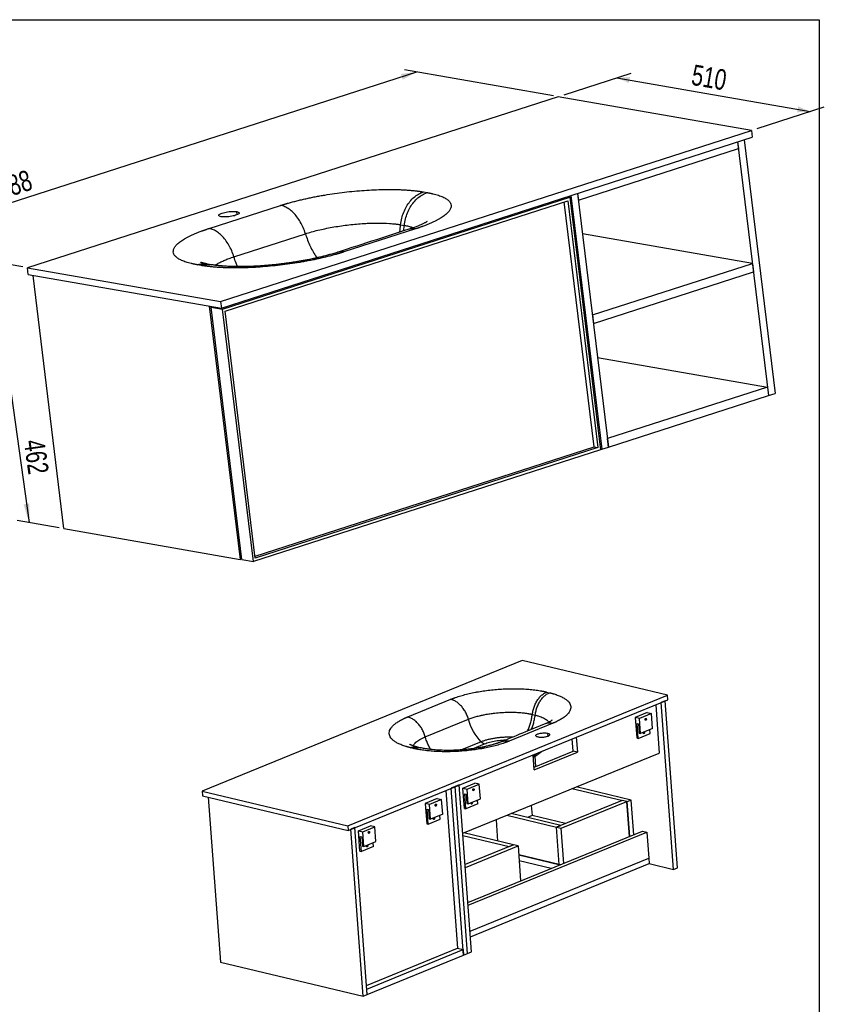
# Model space of a CAD drawing. Header units: millimetres. Extents: x 3 to 416, y 5 to 292.
# Tile 4 of 4: x 280 to 416, y 125 to 292. Entities that reach past the tile are written whole.
import ezdxf

# ---------------------------------------------------------------- set-up
doc = ezdxf.new("R2010")
doc.units = ezdxf.units.MM
doc.layers.add('FORMAT', color=179, linetype='Continuous')
doc.styles.add('SLDTEXTSTYLE0', font='TXT', dxfattribs={"width": 0.75})
doc.dimstyles.new('SLDDIMSTYLE0', dxfattribs={"dimtxt": 3.5, "dimasz": 3.302, "dimexe": 0, "dimexo": 0.0625, "dimgap": 0.875, "dimtad": 1, "dimlfac": 10, "dimrnd": 1e-09, "dimzin": 12, "dimdsep": 46, "dimtxsty": 'SLDTEXTSTYLE0', "dimsah": 1, "dimcen": 0.09, "dimadec": 0, "dimazin": 3, "dimtfac": 1, "dimtdec": 0, "dimtofl": 0, "dimtmove": 0, "dimatfit": 3, "dimfxl": 0, "dimfrac": 2, "dimtolj": 1, "dimtzin": 12, "dimarcsym": 0})

# ---------------------------------------------------------------- blocks, each defined once
blk = doc.blocks.new('_D_8')
at = {"layer": 'FORMAT'}
for p, q in [((347.02, 283.36), (257.02, 254.34)), ((370.25, 279.31), (344.98, 283.72)), ((280.25, 250.29), (254.98, 254.69))]:
    blk.add_line(p, q, dxfattribs=at)
for points in [[(347.02, 283.36), (344.36, 283.04), (344.68, 282.07)], [(257.02, 254.34), (259.68, 254.66), (259.37, 255.63)]]:
    blk.add_solid(points, dxfattribs=at)
at = {"layer": 'FORMAT', "insert": (273.66, 264.45), "char_height": 3.5, "attachment_point": 1, "rotation": 17.8743, "style": 'SLDTEXTSTYLE0'}
blk.add_mtext('1188', dxfattribs=at)
blk = doc.blocks.new('_D_9')
at = {"layer": 'FORMAT'}
for p, q in [((372.03, 279.48), (383.41, 283.15)), ((381.01, 282.38), (413.75, 276.67)), ((404.77, 273.77), (416.16, 277.44))]:
    blk.add_line(p, q, dxfattribs=at)
for points in [[(381.01, 282.38), (383.04, 281.51), (383.21, 282.51)], [(413.75, 276.67), (411.72, 277.54), (411.54, 276.54)]]:
    blk.add_solid(points, dxfattribs=at)
at = {"layer": 'FORMAT', "insert": (394.05, 284.68), "char_height": 3.5, "attachment_point": 1, "rotation": 350.1109, "style": 'SLDTEXTSTYLE0'}
blk.add_mtext('510', dxfattribs=at)
blk = doc.blocks.new('_D_10')
at = {"layer": 'FORMAT'}
for p, q in [((280.25, 250.29), (273.12, 251.53)), ((275.15, 251.18), (281.34, 206.92)), ((286.44, 206.03), (279.3, 207.28))]:
    blk.add_line(p, q, dxfattribs=at)
for points in [[(275.15, 251.18), (275.09, 247.95), (276.1, 248.09)], [(281.34, 206.92), (281.4, 210.15), (280.4, 210.01)]]:
    blk.add_solid(points, dxfattribs=at)
at = {"layer": 'FORMAT', "insert": (283.9, 221.22), "char_height": 3.5, "attachment_point": 1, "rotation": 277.9596, "style": 'SLDTEXTSTYLE0'}
blk.add_mtext('462', dxfattribs=at)

msp = doc.modelspace()

# ---------------------------------------------------------------- linework, layer by layer
at = {"color": 7, "linetype": 'Continuous', "lineweight": 25}
for p, q in [((371.0654, 279.1718), (281.0654, 250.1472)), ((403.8114, 273.4632), (371.0654, 279.1718)), ((313.8114, 244.4385), (403.8114, 273.4632)), ((313.9524, 243.2826), (403.9524, 272.3073)), ((403.8114, 273.4632), (403.9524, 272.3073)), ((401.4539, 271.5015), (401.5927, 270.3636)), ((401.4539, 271.5015), (406.7057, 228.4638)), ((402.5902, 271.868), (407.8421, 228.8303)), ((374.4715, 261.6171), (401.5927, 270.3636)), ((348.1894, 263.0218), (348.8315, 262.9099)), ((373.1963, 262.3886), (378.4482, 219.3509)), ((374.3327, 262.755), (374.4715, 261.6171)), ((374.3327, 262.755), (379.5845, 219.7174)), ((311.8595, 256.8231), (323.9807, 260.7322)), ((314.1267, 243.1573), (372.9903, 262.1406)), ((314.5643, 242.7978), (372.6703, 261.5368)), ((377.1477, 219.7478), (372.0718, 261.3438)), ((372.6249, 262.2043), (372.9903, 262.1406)), ((372.6703, 261.5368), (377.7833, 219.637)), ((372.9903, 262.1406), (378.2209, 219.2776)), ((344.3339, 257.4576), (344.976, 257.3457)), ((316.0644, 252.0213), (328.1856, 255.9303)), ((346.8338, 256.7481), (334.7126, 252.8391)), ((403.967, 250.9067), (375.1658, 255.9277)), ((310.5039, 250.5494), (309.8618, 250.6613)), ((312.2395, 250.681), (311.5974, 250.7929)), ((376.8458, 242.1602), (403.967, 250.9067)), ((403.967, 250.9067), (404.1434, 249.4619)), ((281.0654, 250.1472), (313.8114, 244.4385)), ((281.2065, 248.9913), (281.0654, 250.1472)), ((281.2065, 248.9913), (313.9524, 243.2826)), ((377.0221, 240.7154), (404.1434, 249.4619)), ((287.2534, 205.891), (282.011, 248.8511)), ((313.8114, 244.4385), (313.9524, 243.2826)), ((311.8676, 243.6461), (317.11, 200.6861)), ((312.2005, 243.4931), (312.3916, 243.5547)), ((312.2005, 243.4931), (314.1267, 243.1573)), ((317.431, 200.6301), (312.2005, 243.4931)), ((319.3573, 200.2943), (314.1267, 243.1573)), ((319.6773, 200.898), (314.5643, 242.7978)), ((376.8458, 242.1602), (377.0221, 240.7154)), ((377.7282, 234.9297), (406.5294, 229.9087)), ((406.5294, 229.9087), (379.4082, 221.1622)), ((406.5294, 229.9087), (406.7057, 228.4638)), ((379.5845, 219.7174), (406.7057, 228.4638)), ((406.7057, 228.4638), (407.8421, 228.8303)), ((379.5845, 219.7174), (379.4082, 221.1622)), ((378.2209, 219.2776), (319.3573, 200.2943)), ((319.6402, 201.2019), (377.1477, 219.7478)), ((377.7833, 219.637), (319.6773, 200.898)), ((377.1477, 219.7478), (377.7833, 219.637)), ((378.2068, 219.393), (378.4482, 219.3509)), ((378.4482, 219.3509), (379.5845, 219.7174)), ((287.2534, 205.891), (317.11, 200.6861)), ((317.11, 200.6861), (317.4123, 200.7835)), ((317.431, 200.6301), (319.3573, 200.2943)), ((364.9149, 183.5137), (310.6908, 161.3365)), ((389.5821, 177.6267), (364.9149, 183.5137)), ((335.3581, 155.4495), (389.5821, 177.6267)), ((369.0862, 178.1717), (369.5699, 178.0562)), ((389.6381, 176.8713), (389.5821, 177.6267)), ((335.4141, 154.6941), (389.6381, 176.8713)), ((345.5231, 173.9526), (352.826, 176.9394)), ((387.5747, 176.0274), (388.1829, 167.8225)), ((389.1817, 176.6847), (388.497, 176.4046)), ((390.5968, 148.0771), (388.497, 176.4046)), ((391.2815, 148.3571), (389.1817, 176.6847)), ((366.6591, 174.3797), (367.1428, 174.2643)), ((386.1466, 174.6754), (384.0926, 173.8353)), ((384.0926, 173.8353), (384.3493, 170.3731)), ((384.8182, 173.6622), (384.0926, 173.8353)), ((386.8721, 174.5022), (384.8182, 173.6622)), ((386.1466, 174.6754), (386.8721, 174.5022)), ((387.0587, 171.9842), (386.8721, 174.5022)), ((348.5099, 170.5709), (355.8128, 173.5577)), ((370.041, 172.8309), (362.7381, 169.8441)), ((384.4045, 172.8334), (384.6463, 172.7756)), ((384.5911, 170.3154), (384.4045, 172.8334)), ((384.6463, 172.7756), (384.763, 171.2019)), ((385.0048, 171.1442), (384.8182, 173.6622)), ((374.11, 170.5205), (374.2983, 167.981)), ((384.5911, 170.3154), (386.6451, 171.1554)), ((384.763, 171.2019), (385.0048, 171.1442)), ((387.0587, 171.9842), (385.0048, 171.1442)), ((386.6451, 171.1554), (386.5976, 171.7956)), ((346.4779, 168.6118), (345.9942, 168.7272)), ((347.6865, 168.7255), (347.2028, 168.8409)), ((373.5728, 168.1542), (373.4183, 170.2376)), ((384.3493, 170.3731), (384.5911, 170.3154)), ((354.8729, 154.1989), (388.1829, 167.8225)), ((366.9954, 164.9942), (366.8071, 167.5336)), ((366.9616, 165.4502), (373.5728, 168.1542)), ((366.9954, 164.9942), (374.2983, 167.981)), ((367.081, 167.2742), (367.2087, 165.5513)), ((367.3486, 167.425), (367.3828, 167.4443)), ((374.2983, 167.981), (373.5728, 168.1542)), ((353.58, 162.1239), (352.8954, 161.8438)), ((354.2647, 162.4039), (353.58, 162.1239)), ((355.6798, 133.7963), (353.58, 162.1239)), ((356.3645, 134.0763), (354.2647, 162.4039)), ((354.8811, 161.888), (356.935, 162.7281)), ((355.6066, 161.7149), (357.6605, 162.5549)), ((357.6605, 162.5549), (356.935, 162.7281)), ((357.8471, 160.0369), (357.6605, 162.5549)), ((383.4077, 159.848), (374.1104, 162.0669)), ((310.6908, 161.3365), (335.3581, 155.4495)), ((310.6908, 161.3365), (310.7468, 160.5811)), ((310.7468, 160.5811), (335.4141, 154.6941)), ((351.9731, 161.4666), (353.9579, 134.6914)), ((354.9952, 133.5163), (352.8954, 161.8438)), ((355.1377, 158.4258), (354.8811, 161.888)), ((354.8811, 161.888), (355.6066, 161.7149)), ((355.1929, 160.886), (355.4347, 160.8283)), ((355.3795, 158.368), (355.1929, 160.886)), ((355.4347, 160.8283), (355.5514, 159.2546)), ((355.7932, 159.1969), (355.6066, 161.7149)), ((381.8034, 159.7579), (373.3801, 161.7682)), ((311.7092, 160.3514), (313.7868, 132.3248)), ((350.545, 160.1146), (348.491, 159.2745)), ((349.2165, 159.1014), (348.491, 159.2745)), ((348.491, 159.2745), (348.7477, 155.8123)), ((351.2705, 159.9414), (349.2165, 159.1014)), ((349.4032, 156.5834), (349.2165, 159.1014)), ((350.545, 160.1146), (351.2705, 159.9414)), ((351.4571, 157.4234), (351.2705, 159.9414)), ((357.4335, 159.2081), (355.3795, 158.368)), ((355.5514, 159.2546), (355.7932, 159.1969)), ((355.7932, 159.1969), (357.8471, 160.0369)), ((357.4335, 159.2081), (357.386, 159.8483)), ((366.4734, 158.9434), (366.6025, 157.2021)), ((381.8989, 159.797), (370.7619, 155.2421)), ((371.5358, 155.0574), (382.6727, 159.6123)), ((382.6727, 159.6123), (381.8989, 159.797)), ((382.6727, 159.6123), (383.1138, 153.6621)), ((383.4077, 159.848), (382.6774, 159.5494)), ((383.1138, 153.6621), (382.6774, 159.5494)), ((383.8441, 153.9607), (383.4077, 159.848)), ((348.8028, 158.2726), (349.0447, 158.2148)), ((348.9895, 155.7546), (348.8028, 158.2726)), ((349.0447, 158.2148), (349.1613, 156.6411)), ((351.4571, 157.4234), (349.4032, 156.5834)), ((351.0434, 156.5946), (350.996, 157.2348)), ((355.1377, 158.4258), (355.3795, 158.368)), ((362.3386, 157.2524), (370.7619, 155.2421)), ((371.4922, 155.5408), (363.0689, 157.551)), ((366.6025, 157.2021), (365.8392, 156.8899)), ((372.2556, 155.853), (366.6025, 157.2021)), ((335.3581, 155.4495), (335.4141, 154.6941)), ((337.1715, 154.6449), (339.2255, 155.485)), ((339.951, 155.3118), (339.2255, 155.485)), ((348.7477, 155.8123), (348.9895, 155.7546)), ((348.9895, 155.7546), (351.0434, 156.5946)), ((349.1613, 156.6411), (349.4032, 156.5834)), ((360.5012, 156.5009), (360.7683, 152.8974)), ((370.7619, 155.2421), (371.4922, 155.5408)), ((336.5551, 155.1608), (335.8705, 154.8808)), ((337.9703, 126.5532), (335.8705, 154.8808)), ((338.655, 126.8333), (336.5551, 155.1608)), ((337.1715, 154.6449), (337.897, 154.4718)), ((337.4282, 151.1827), (337.1715, 154.6449)), ((337.897, 154.4718), (339.951, 155.3118)), ((338.0837, 151.9538), (337.897, 154.4718)), ((340.1376, 152.7938), (339.951, 155.3118)), ((354.9006, 153.8248), (362.7287, 151.9566)), ((363.459, 152.2553), (355.0357, 154.2655)), ((355.7425, 142.4674), (385.3635, 154.5822)), ((355.7763, 142.0114), (386.089, 154.409)), ((370.7619, 155.2421), (371.5358, 155.0574)), ((371.2332, 148.8841), (370.7619, 155.2421)), ((371.9769, 149.1071), (371.5358, 155.0574)), ((385.3635, 154.5822), (386.089, 154.409)), ((386.089, 154.409), (386.4156, 150.0025)), ((337.4834, 153.643), (337.7252, 153.5853)), ((337.67, 151.125), (337.4834, 153.643)), ((337.7252, 153.5853), (337.8418, 152.0115)), ((338.0837, 151.9538), (340.1376, 152.7938)), ((339.7239, 151.965), (339.6765, 152.6052)), ((363.459, 152.2553), (355.2654, 148.9041)), ((355.3014, 148.4176), (364.2329, 152.0706)), ((362.7287, 151.9566), (363.459, 152.2553)), ((364.2329, 152.0706), (363.459, 152.2553)), ((364.2329, 152.0706), (364.674, 146.1203)), ((337.4282, 151.1827), (337.67, 151.125)), ((339.7239, 151.965), (337.67, 151.125)), ((337.8418, 152.0115), (338.0837, 151.9538)), ((364.3473, 150.5275), (371.3585, 148.8542)), ((371.2332, 148.8841), (364.3473, 150.5275)), ((356.1029, 137.6048), (386.4156, 150.0025)), ((356.1729, 136.6606), (386.4856, 149.0583)), ((369.8308, 148.2294), (364.422, 149.5203)), ((371.3585, 148.8542), (371.2332, 148.8841)), ((386.4156, 150.0025), (386.4856, 149.0583)), ((386.4856, 149.0583), (390.5968, 148.0771)), ((390.5968, 148.0771), (391.2815, 148.3571)), ((338.5399, 128.3856), (353.9579, 134.6914)), ((338.585, 127.7775), (354.9252, 134.4605)), ((353.9579, 134.6914), (354.9252, 134.4605)), ((354.9252, 134.4605), (354.9952, 133.5163)), ((354.9952, 133.5163), (355.6798, 133.7963)), ((355.6798, 133.7963), (356.3645, 134.0763)), ((313.7868, 132.3248), (337.9703, 126.5532)), ((338.655, 126.8333), (354.9952, 133.5163)), ((338.655, 126.8333), (338.585, 127.7775)), ((337.9703, 126.5532), (338.655, 126.8333))]:
    msp.add_line(p, q, dxfattribs=at)
at = {"color": 8, "linetype": 'Continuous', "lineweight": 25}
for p, q in [((316.6106, 259.152), (316.5467, 259.6757)), ((344.8401, 256.4027), (344.976, 257.3457)), ((385.9989, 173.5938), (385.8041, 173.6403)), ((369.2216, 171.1789), (369.261, 170.6469)), ((385.6925, 171.3171), (385.5253, 171.357)), ((358.001, 169.7235), (354.6605, 168.3572)), ((356.4889, 168.5486), (358.5471, 169.3904)), ((356.5925, 161.693), (356.7873, 161.6465)), ((350.3973, 159.033), (350.2024, 159.0795)), ((356.3137, 159.4097), (356.4809, 159.3698)), ((350.0909, 156.7563), (349.9236, 156.7962)), ((338.8829, 154.4499), (339.0778, 154.4034)), ((338.6041, 152.1667), (338.7714, 152.1267))]:
    msp.add_line(p, q, dxfattribs=at)
at = {"color": 7, "linetype": 'Continuous', "lineweight": 25, "flags": 128}
for points in [[(313.8952, 258.8206), (313.7488, 258.8529), (313.6323, 258.8931), (313.5482, 258.9406), (313.4982, 258.9944), (313.4832, 259.0533), (313.5036, 259.1162), (313.5589, 259.1818), (313.6481, 259.2488), (313.7693, 259.3157), (313.9201, 259.3812), (314.0973, 259.4441), (314.2974, 259.5029), (314.5163, 259.5566), (314.7496, 259.604), (314.9924, 259.6441), (315.2399, 259.6762), (315.4871, 259.6996), (315.7288, 259.7138), (315.9601, 259.7185), (316.1764, 259.7136), (316.3733, 259.6993), (316.5467, 259.6757)], [(316.5467, 259.6757), (316.6931, 259.6435), (316.8096, 259.6032), (316.8937, 259.5557), (316.9437, 259.502), (316.9587, 259.443), (316.9383, 259.3801), (316.883, 259.3146), (316.7938, 259.2476), (316.6726, 259.1807), (316.5218, 259.1151), (316.3446, 259.0523), (316.1445, 258.9935), (315.9256, 258.9398), (315.6923, 258.8924), (315.4494, 258.8522), (315.2019, 258.8202), (314.9548, 258.7968), (314.7131, 258.7826), (314.4818, 258.7779), (314.2655, 258.7828), (314.0686, 258.7971), (313.8952, 258.8206)], [(385.7707, 173.5005), (385.7749, 173.5642), (385.7959, 173.6254), (385.8303, 173.6747), (385.8731, 173.7045), (385.9177, 173.7104), (385.9572, 173.6914), (385.9857, 173.6505), (385.9989, 173.5938)], [(385.9989, 173.5938), (385.9947, 173.53), (385.9737, 173.4688), (385.9392, 173.4196), (385.8965, 173.3898), (385.8519, 173.3839), (385.8124, 173.4028), (385.7838, 173.4438), (385.7707, 173.5005)], [(367.6241, 170.5256), (367.5117, 170.5576), (367.418, 170.5957), (367.3446, 170.639), (367.2932, 170.6866), (367.2649, 170.7376), (367.2601, 170.791), (367.2789, 170.8456), (367.3211, 170.9003), (367.3856, 170.954), (367.4713, 171.0057), (367.5764, 171.0543), (367.6987, 171.0987), (367.8357, 171.1381), (367.9847, 171.1717), (368.1426, 171.1988), (368.3062, 171.2188), (368.4722, 171.2314), (368.6372, 171.2363), (368.7978, 171.2333), (368.9508, 171.2226), (369.093, 171.2044), (369.2216, 171.1789)], [(369.2216, 171.1789), (369.3339, 171.1469), (369.4277, 171.1088), (369.501, 171.0655), (369.5524, 171.0179), (369.5808, 170.9669), (369.5856, 170.9135), (369.5667, 170.8589), (369.5246, 170.8042), (369.46, 170.7505), (369.3743, 170.6988), (369.2692, 170.6502), (369.147, 170.6058), (369.0099, 170.5664), (368.8609, 170.5328), (368.703, 170.5057), (368.5394, 170.4856), (368.3734, 170.4731), (368.2085, 170.4682), (368.0479, 170.4712), (367.8949, 170.4819), (367.7527, 170.5001), (367.6241, 170.5256)], [(385.4643, 171.2238), (385.4685, 171.2876), (385.4857, 171.3409)], [(385.6925, 171.3171), (385.6883, 171.2533), (385.6674, 171.1922), (385.6329, 171.1429), (385.5901, 171.1131), (385.5455, 171.1072), (385.506, 171.1262), (385.4775, 171.1671), (385.4643, 171.2238)], [(385.6555, 171.4103), (385.6794, 171.3738), (385.6925, 171.3171)], [(356.5591, 161.5531), (356.5633, 161.6169), (356.5843, 161.6781), (356.6187, 161.7273), (356.6615, 161.7572), (356.7061, 161.7631), (356.7456, 161.7441), (356.7741, 161.7031), (356.7873, 161.6465)], [(356.7873, 161.6465), (356.7831, 161.5827), (356.7621, 161.5215), (356.7276, 161.4723), (356.6849, 161.4424), (356.6403, 161.4366), (356.6008, 161.4555), (356.5722, 161.4965), (356.5591, 161.5531)], [(350.169, 158.9397), (350.1733, 159.0034), (350.1942, 159.0646), (350.2287, 159.1139), (350.2715, 159.1437), (350.316, 159.1496), (350.3556, 159.1306), (350.3841, 159.0897), (350.3973, 159.033)], [(350.3973, 159.033), (350.393, 158.9692), (350.3721, 158.9081), (350.3376, 158.8588), (350.2948, 158.829), (350.2503, 158.8231), (350.2107, 158.8421), (350.1822, 158.883), (350.169, 158.9397)], [(356.2527, 159.2765), (356.257, 159.3402), (356.2741, 159.3936)], [(356.4809, 159.3698), (356.4767, 159.306), (356.4558, 159.2449), (356.4213, 159.1956), (356.3785, 159.1658), (356.3339, 159.1599), (356.2944, 159.1789), (356.2659, 159.2198), (356.2527, 159.2765)], [(356.4439, 159.463), (356.4678, 159.4265), (356.4809, 159.3698)], [(349.8627, 156.663), (349.8669, 156.7268), (349.8841, 156.7801)], [(350.0909, 156.7563), (350.0867, 156.6926), (350.0657, 156.6314), (350.0312, 156.5821), (349.9885, 156.5523), (349.9439, 156.5464), (349.9044, 156.5654), (349.8758, 156.6063), (349.8627, 156.663)], [(350.0539, 156.8495), (350.0778, 156.813), (350.0909, 156.7563)], [(338.8496, 154.3101), (338.8538, 154.3739), (338.8747, 154.435), (338.9092, 154.4843), (338.952, 154.5141), (338.9966, 154.52), (339.0361, 154.501), (339.0646, 154.4601), (339.0778, 154.4034)], [(339.0778, 154.4034), (339.0735, 154.3396), (339.0526, 154.2785), (339.0181, 154.2292), (338.9753, 154.1994), (338.9308, 154.1935), (338.8912, 154.2125), (338.8627, 154.2534), (338.8496, 154.3101)], [(338.5432, 152.0334), (338.5474, 152.0972), (338.5646, 152.1505)], [(338.7714, 152.1267), (338.7672, 152.063), (338.7462, 152.0018), (338.7118, 151.9525), (338.669, 151.9227), (338.6244, 151.9168), (338.5849, 151.9358), (338.5564, 151.9767), (338.5432, 152.0334)], [(338.7344, 152.2199), (338.7583, 152.1834), (338.7714, 152.1267)]]:
    msp.add_lwpolyline(points, dxfattribs=at)
at = {"color": 7, "linetype": 'Continuous', "lineweight": 25}
for points, knots in [([(323.9807, 260.7322), (324.0137, 260.7428), (324.0798, 260.764), (324.1797, 260.7958), (324.2802, 260.8274), (324.3813, 260.8589), (324.483, 260.8902), (324.5853, 260.9215), (324.6882, 260.9526), (324.7917, 260.9837), (324.8958, 261.0146), (325.0006, 261.0454), (325.106, 261.076), (325.2119, 261.1066), (325.5135, 261.1927), (326.0201, 261.3322), (326.7472, 261.5203), (327.4945, 261.7019), (328.2601, 261.8765), (329.0422, 262.0437), (329.8388, 262.203), (330.6479, 262.3542), (331.7408, 262.5442), (333.1293, 262.7596), (334.814, 262.9799), (336.5013, 263.1598), (338.175, 263.2978), (339.8189, 263.3924), (341.1512, 263.4344), (342.1861, 263.4456), (342.9453, 263.4428), (343.6856, 263.4288), (344.4053, 263.4036), (345.1026, 263.3674), (345.7756, 263.3201), (346.4227, 263.262), (346.8951, 263.2094), (347.2101, 263.1697), (347.3795, 263.1473), (347.5465, 263.1239), (347.711, 263.0997), (347.873, 263.0746), (348.0328, 263.0488), (348.1372, 263.0308), (348.1894, 263.0218)], [0, 0, 0, 0, 0.00480771, 0.00961456, 0.01442081, 0.01922674, 0.02403263, 0.02883875, 0.03364538, 0.03845279, 0.04326127, 0.04807107, 0.05288249, 0.0576958, 0.06251126, 0.09376545, 0.1250204, 0.15626059, 0.18752775, 0.21878206, 0.25003314, 0.28128995, 0.31253861, 0.37502916, 0.43751936, 0.50000589, 0.56249217, 0.62498155, 0.68747031, 0.71871686, 0.74997522, 0.78122454, 0.81248043, 0.84374433, 0.87498538, 0.90623352, 0.93749022, 0.94642044, 0.95534764, 0.96427358, 0.97320003, 0.98212875, 0.99106148, 1, 1, 1, 1]), ([(348.8315, 262.9099), (348.8594, 262.905), (348.9152, 262.8952), (348.9979, 262.8802), (349.08, 262.865), (349.1612, 262.8495), (349.2416, 262.8338), (349.3213, 262.8179), (349.4002, 262.8017), (349.4782, 262.7853), (349.5556, 262.7687), (349.6321, 262.7518), (349.7078, 262.7347), (349.7828, 262.7174), (349.9929, 262.6677), (350.3249, 262.5817), (350.7521, 262.4525), (351.1431, 262.3143), (351.497, 262.1673), (351.8129, 262.012), (352.0899, 261.8486), (352.3276, 261.6776), (352.5911, 261.44), (352.8195, 261.1259), (352.9289, 260.7257), (352.8724, 260.3057), (352.6513, 259.8702), (352.2668, 259.4232), (351.8139, 259.0447), (351.3748, 258.7407), (351.0076, 258.5125), (350.6037, 258.2847), (350.164, 258.0579), (349.6896, 257.8326), (349.1814, 257.6093), (348.641, 257.3886), (348.2054, 257.2228), (347.8959, 257.11), (347.7247, 257.0488), (347.5511, 256.988), (347.3753, 256.9275), (347.1972, 256.8673), (347.0169, 256.8075), (346.8948, 256.7679), (346.8338, 256.7481)], [0, 0, 0, 0, 0.00481319, 0.0096246, 0.0144345, 0.01924317, 0.02405088, 0.0288579, 0.03366452, 0.038471, 0.04327762, 0.04808465, 0.05289237, 0.05770106, 0.06251098, 0.09375994, 0.12501804, 0.15626579, 0.18752394, 0.21877425, 0.25002882, 0.28128199, 0.31253585, 0.37502694, 0.4375163, 0.50000209, 0.56249073, 0.62498093, 0.68747034, 0.71871826, 0.74997546, 0.78123357, 0.81248033, 0.84373148, 0.87498519, 0.90624385, 0.93748952, 0.94642754, 0.95535997, 0.96428857, 0.97321511, 0.98214135, 0.99106906, 1, 1, 1, 1]), ([(328.1856, 255.9303), (328.5119, 256.0355), (329.1964, 256.2406), (330.6737, 256.6241), (332.2845, 256.9601), (333.9682, 257.236), (335.679, 257.4686), (337.2547, 257.6178), (338.9241, 257.7131), (340.5422, 257.7571), (342.1531, 257.7105), (343.2201, 257.6131), (343.6431, 257.5613), (343.7938, 257.5413), (343.9423, 257.5205), (344.0875, 257.4986), (344.2116, 257.4785), (344.2729, 257.4681), (344.3034, 257.4629), (344.3208, 257.4599), (344.3295, 257.4584), (344.3339, 257.4576)], [0, 0, 0, 0, 19.40468241, 38.80936483, 77.61872966, 97.02341207, 116.42809449, 155.23745932, 168.17391426, 194.04682415, 232.85618898, 252.26087139, 257.11204199, 259.5376273, 261.9632126, 266.8143832, 269.2399685, 270.45276115, 271.05915748, 271.36235564, 271.66555381, 271.66555381, 271.66555381, 271.66555381]), ([(348.8496, 258.0235), (348.8499, 258.0238), (348.8541, 258.0274), (348.8365, 258.014), (348.8091, 257.9955), (348.7728, 257.9716), (348.7177, 257.9367), (348.6408, 257.8904), (348.5357, 257.8301), (348.3919, 257.7521), (348.206, 257.6572), (347.9869, 257.5519), (347.7402, 257.4402), (347.4858, 257.3311), (347.2255, 257.2247), (346.9414, 257.1136), (346.6063, 256.9887), (346.192, 256.8416), (345.8704, 256.736), (345.6974, 256.6792)], [0, 0, 0, 0, 0.00482378, 0.05655263, 0.10174582, 0.14538395, 0.1900753, 0.23849251, 0.29131579, 0.35244389, 0.42273451, 0.4967883, 0.56553554, 0.63052446, 0.69260238, 0.75240117, 0.82142539, 0.90390991, 1, 1, 1, 1]), ([(309.8618, 250.6613), (309.8339, 250.6662), (309.7781, 250.676), (309.6953, 250.691), (309.6133, 250.7063), (309.5321, 250.7217), (309.4517, 250.7374), (309.372, 250.7533), (309.2931, 250.7695), (309.215, 250.7859), (309.1377, 250.8025), (309.0612, 250.8194), (308.9854, 250.8365), (308.9105, 250.8538), (308.7004, 250.9036), (308.3684, 250.9896), (307.9412, 251.1187), (307.5502, 251.2569), (307.1965, 251.4039), (306.8805, 251.5593), (306.6034, 251.7226), (306.3656, 251.8936), (306.1021, 252.1312), (305.8738, 252.4452), (305.7643, 252.8455), (305.8209, 253.2655), (306.042, 253.701), (306.4263, 254.148), (306.8792, 254.5264), (307.3183, 254.8305), (307.6855, 255.0587), (308.0895, 255.2865), (308.5292, 255.5133), (309.0036, 255.7387), (309.5118, 255.962), (310.0522, 256.1826), (310.4879, 256.3484), (310.7974, 256.4612), (310.9687, 256.5224), (311.1422, 256.5833), (311.3181, 256.6438), (311.4962, 256.7039), (311.6764, 256.7638), (311.7985, 256.8033), (311.8595, 256.8231)], [0, 0, 0, 0, 0.00481361, 0.00962536, 0.01443553, 0.01924437, 0.02405218, 0.02885922, 0.03366577, 0.0384721, 0.0432785, 0.04808522, 0.05289255, 0.05770077, 0.06251014, 0.09376482, 0.12501498, 0.15625401, 0.18751993, 0.21877381, 0.25002514, 0.28128148, 0.31253006, 0.37501881, 0.43750819, 0.49999448, 0.562481, 0.6249712, 0.68746175, 0.7187084, 0.74996722, 0.78121628, 0.81247261, 0.84373775, 0.87497996, 0.90623289, 0.9374891, 0.94642983, 0.95536409, 0.96429363, 0.97322023, 0.98214565, 0.99107165, 1, 1, 1, 1]), ([(345.6974, 256.6792), (343.8702, 256.0899), (339.8319, 254.7876), (335.7895, 253.4839), (333.5762, 252.7702)], [0, 0, 0, 0, 0.452479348, 1, 1, 1, 1]), ([(334.7126, 252.8391), (334.6795, 252.8285), (334.6134, 252.8072), (334.5135, 252.7755), (334.413, 252.7438), (334.3119, 252.7123), (334.2102, 252.681), (334.1079, 252.6497), (334.005, 252.6186), (333.9015, 252.5875), (333.7974, 252.5566), (333.6926, 252.5259), (333.5873, 252.4952), (333.4813, 252.4647), (333.1798, 252.3786), (332.6733, 252.2391), (331.9461, 252.0509), (331.1987, 251.8693), (330.4331, 251.6948), (329.6511, 251.5276), (328.8546, 251.3682), (328.0454, 251.2171), (326.9525, 251.027), (325.564, 250.8116), (323.8793, 250.5914), (322.192, 250.4114), (320.5183, 250.2735), (318.8744, 250.1788), (317.5421, 250.1369), (316.5072, 250.1256), (315.7479, 250.1285), (315.0076, 250.1424), (314.288, 250.1676), (313.5908, 250.2038), (312.9178, 250.2511), (312.2705, 250.3093), (311.7982, 250.3618), (311.4832, 250.4015), (311.3138, 250.424), (311.1468, 250.4473), (310.9823, 250.4715), (310.8202, 250.4966), (310.6605, 250.5225), (310.5561, 250.5404), (310.5039, 250.5494)], [0, 0, 0, 0, 0.00480913, 0.00961716, 0.01442437, 0.01923103, 0.02403742, 0.0288438, 0.03365047, 0.03845769, 0.04326574, 0.04807489, 0.05288542, 0.05769761, 0.06251172, 0.09375918, 0.12502036, 0.15626839, 0.18752843, 0.21877971, 0.25003344, 0.28128593, 0.31253905, 0.37502935, 0.43751965, 0.50000621, 0.56249251, 0.6249817, 0.68747028, 0.71872089, 0.7499751, 0.78122795, 0.81247998, 0.84373598, 0.87498568, 0.90624029, 0.93749014, 0.94642119, 0.95534896, 0.96427519, 0.97320166, 0.98213011, 0.9910623, 1, 1, 1, 1]), ([(333.5762, 252.7702), (333.3288, 252.6923), (332.853, 252.5426), (332.1177, 252.3341), (331.4165, 252.1483), (330.7564, 251.9848), (330.1469, 251.8426), (329.5948, 251.7207), (329.1061, 251.6178), (328.684, 251.5327), (328.3124, 251.4604), (327.9688, 251.3957), (327.6302, 251.334), (327.2117, 251.2601), (326.7128, 251.1758), (326.1341, 251.0836), (325.546, 250.995), (324.9178, 250.906), (324.2168, 250.8143), (323.4234, 250.72), (322.5807, 250.6314), (321.6978, 250.5508), (320.7924, 250.4813), (319.8805, 250.4253), (319.0702, 250.3881), (318.3928, 250.3659), (317.8389, 250.3538), (317.3484, 250.3482), (316.9171, 250.3474), (316.5182, 250.3501), (316.1194, 250.3564), (315.6941, 250.3673), (315.2407, 250.3842), (314.7793, 250.4074), (314.394, 250.4323), (314.0999, 250.4547), (313.8966, 250.4718), (313.723, 250.4877), (313.5725, 250.5024), (313.422, 250.518), (313.2489, 250.537), (313.0382, 250.5622), (312.7939, 250.5942), (312.52, 250.6338), (312.337, 250.6646), (312.2395, 250.681)], [0, 0, 0, 0, 0.04125368, 0.07936323, 0.11428374, 0.14597733, 0.17441158, 0.19955952, 0.2213988, 0.23991202, 0.25525461, 0.26975452, 0.28415849, 0.29846492, 0.32275692, 0.3467501, 0.37043765, 0.39546622, 0.42422895, 0.45675606, 0.49306187, 0.52794549, 0.56575452, 0.60549208, 0.64221402, 0.66893592, 0.69328872, 0.7152687, 0.73487486, 0.75246871, 0.77134016, 0.79227104, 0.81524507, 0.84024253, 0.86477502, 0.87803429, 0.88969136, 0.89975322, 0.90862749, 0.91685564, 0.92791425, 0.94178447, 0.95844203, 0.97785729, 1, 1, 1, 1]), ([(311.5974, 250.7929), (311.5176, 250.8072), (311.373, 250.8332), (311.1933, 250.8698), (311.0618, 250.8984), (310.9678, 250.9202), (310.8954, 250.9377), (310.811, 250.9588), (310.708, 250.9861), (310.5977, 251.018), (310.5023, 251.0482), (310.4342, 251.072), (310.3954, 251.0868), (310.3825, 251.0922), (310.3854, 251.0907), (310.3861, 251.0904)], [0, 0, 0, 0, 0.11340022, 0.20574536, 0.27734494, 0.32842696, 0.36900858, 0.4161682, 0.50403003, 0.60826729, 0.71009687, 0.80794674, 0.88868123, 0.97681986, 1, 1, 1, 1]), ([(352.826, 176.9394), (352.8459, 176.9475), (352.8858, 176.9638), (352.9461, 176.988), (353.0069, 177.012), (353.0681, 177.036), (353.1298, 177.0599), (353.192, 177.0836), (353.2546, 177.1072), (353.3177, 177.1307), (353.3813, 177.154), (353.4453, 177.1773), (353.5097, 177.2004), (353.5747, 177.2234), (353.7597, 177.2881), (354.0721, 177.3925), (354.5244, 177.5319), (354.9927, 177.6651), (355.4759, 177.7917), (355.9728, 177.9114), (356.4824, 178.024), (357.0032, 178.1292), (357.711, 178.2592), (358.6181, 178.402), (359.7311, 178.54), (360.8582, 178.6434), (361.9886, 178.7111), (363.1112, 178.7426), (364.0316, 178.7383), (364.753, 178.7167), (365.2856, 178.6913), (365.8084, 178.6569), (366.32, 178.6136), (366.8193, 178.5614), (367.305, 178.5005), (367.776, 178.4311), (368.1228, 178.3717), (368.3554, 178.3282), (368.4809, 178.3037), (368.6049, 178.2787), (368.7275, 178.2529), (368.8486, 178.2265), (368.9684, 178.1995), (369.0469, 178.181), (369.0862, 178.1717)], [0, 0, 0, 0, 0.00480913, 0.00961716, 0.01442437, 0.01923103, 0.02403742, 0.0288438, 0.03365047, 0.03845769, 0.04326574, 0.04807489, 0.05288542, 0.05769761, 0.06251172, 0.09375918, 0.12502036, 0.15626839, 0.18752843, 0.21877971, 0.25003344, 0.28128593, 0.31253905, 0.37502935, 0.43751965, 0.50000621, 0.56249251, 0.6249817, 0.68747028, 0.71872089, 0.7499751, 0.78122795, 0.81247998, 0.84373598, 0.87498568, 0.90624029, 0.93749014, 0.94642119, 0.95534896, 0.96427519, 0.97320166, 0.98213011, 0.9910623, 1, 1, 1, 1]), ([(369.5699, 178.0562), (369.5909, 178.0512), (369.633, 178.0411), (369.6955, 178.0257), (369.7575, 178.0102), (369.8191, 177.9945), (369.8802, 177.9786), (369.9409, 177.9625), (370.001, 177.9463), (370.0607, 177.9298), (370.1199, 177.9132), (370.1786, 177.8965), (370.2368, 177.8795), (370.2946, 177.8624), (370.4568, 177.8133), (370.7155, 177.7295), (371.0538, 177.6059), (371.3696, 177.4755), (371.662, 177.3387), (371.9304, 177.1958), (372.1741, 177.0473), (372.3926, 176.8935), (372.6492, 176.6817), (372.9044, 176.4054), (373.1026, 176.0587), (373.1904, 175.7002), (373.1678, 175.3333), (373.0343, 174.9615), (372.832, 174.6505), (372.6167, 174.403), (372.4288, 174.2183), (372.215, 174.0351), (371.9759, 173.8538), (371.712, 173.6748), (371.4239, 173.4987), (371.1124, 173.3257), (370.8576, 173.1966), (370.675, 173.1093), (370.5736, 173.0619), (370.4706, 173.015), (370.3658, 172.9684), (370.2593, 172.9222), (370.1512, 172.8763), (370.0777, 172.846), (370.041, 172.8309)], [0, 0, 0, 0, 0.00481361, 0.00962536, 0.01443553, 0.01924437, 0.02405218, 0.02885922, 0.03366577, 0.0384721, 0.0432785, 0.04808522, 0.05289255, 0.05770077, 0.06251014, 0.09376482, 0.12501498, 0.15625401, 0.18751993, 0.21877381, 0.25002514, 0.28128148, 0.31253006, 0.37501881, 0.43750819, 0.49999448, 0.562481, 0.6249712, 0.68746175, 0.7187084, 0.74996722, 0.78121628, 0.81247261, 0.84373775, 0.87497996, 0.90623289, 0.9374891, 0.94642983, 0.95536409, 0.96429363, 0.97322023, 0.98214565, 0.99107165, 1, 1, 1, 1]), ([(345.9942, 168.7272), (345.9732, 168.7323), (345.9311, 168.7424), (345.8686, 168.7578), (345.8066, 168.7733), (345.745, 168.789), (345.6839, 168.8049), (345.6233, 168.821), (345.5631, 168.8372), (345.5034, 168.8536), (345.4443, 168.8703), (345.3855, 168.887), (345.3273, 168.904), (345.2695, 168.9211), (345.1073, 168.9702), (344.8486, 169.054), (344.5103, 169.1776), (344.1944, 169.308), (343.902, 169.4448), (343.6336, 169.5876), (343.39, 169.7362), (343.1716, 169.8901), (342.9149, 170.1018), (342.6597, 170.3781), (342.4616, 170.7248), (342.3736, 171.0833), (342.3963, 171.4503), (342.5299, 171.8221), (342.7322, 172.133), (342.9475, 172.3806), (343.1354, 172.5652), (343.3491, 172.7484), (343.5882, 172.9297), (343.8521, 173.1087), (344.1402, 173.2848), (344.4518, 173.4578), (344.7066, 173.5869), (344.8891, 173.6742), (344.9904, 173.7215), (345.0935, 173.7685), (345.1983, 173.8151), (345.3048, 173.8613), (345.4129, 173.9072), (345.4864, 173.9374), (345.5231, 173.9526)], [0, 0, 0, 0, 0.00481319, 0.0096246, 0.0144345, 0.01924317, 0.02405088, 0.0288579, 0.03366452, 0.038471, 0.04327762, 0.04808465, 0.05289237, 0.05770106, 0.06251098, 0.09375994, 0.12501804, 0.15626579, 0.18752394, 0.21877425, 0.25002882, 0.28128199, 0.31253585, 0.37502694, 0.4375163, 0.50000209, 0.56249073, 0.62498093, 0.68747034, 0.71871826, 0.74997546, 0.78123357, 0.81248033, 0.84373148, 0.87498519, 0.90624385, 0.93748952, 0.94642754, 0.95535997, 0.96428857, 0.97321511, 0.98214135, 0.99106906, 1, 1, 1, 1]), ([(355.8128, 173.5577), (356.0093, 173.6381), (356.4264, 173.7934), (357.1151, 174.0066), (357.672, 174.1498), (358.1855, 174.2668), (358.713, 174.3754), (359.4661, 174.5032), (360.2178, 174.6017), (360.8843, 174.6685), (361.4584, 174.712), (361.9126, 174.7355), (362.3887, 174.7522), (362.9564, 174.7616), (363.7219, 174.749), (364.5276, 174.7036), (365.2939, 174.6269), (365.8317, 174.5467), (366.1721, 174.4843), (366.3386, 174.4513), (366.474, 174.4223), (366.5671, 174.4013), (366.6132, 174.3906), (366.6361, 174.3852), (366.6467, 174.3826), (366.6533, 174.3811), (366.6566, 174.3803), (366.6591, 174.3797)], [0, 0, 0, 0, 19.40468241, 38.80936483, 58.21404724, 63.06521785, 77.61872966, 97.02341207, 116.42809449, 129.36454943, 142.30100437, 155.23745932, 160.08862992, 174.64214173, 194.04682415, 213.45150656, 232.85618898, 252.26087139, 257.11204199, 261.9632126, 266.8143832, 269.2399685, 270.45276115, 271.05915748, 271.36235564, 271.43815518, 271.66555381, 271.66555381, 271.66555381, 271.66555381]), ([(368.8067, 172.7562), (367.7057, 172.3059), (365.2725, 171.3107), (362.8372, 170.3147), (361.5038, 169.7694)], [0, 0, 0, 0, 0.45247934, 1, 1, 1, 1]), ([(369.993, 173.3826), (369.9933, 173.3829), (369.9939, 173.3837), (369.9831, 173.3746), (369.9638, 173.3595), (369.9379, 173.34), (369.9029, 173.3149), (369.8482, 173.2777), (369.7694, 173.2273), (369.6756, 173.1715), (369.5813, 173.1187), (369.4991, 173.0748), (369.4254, 173.0367), (369.3374, 172.9927), (369.2147, 172.9337), (369.0353, 172.8517), (368.8882, 172.7902), (368.8067, 172.7562)], [0, 0, 0, 0, 0.037261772, 0.091287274, 0.143720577, 0.1968578, 0.251396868, 0.317914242, 0.400344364, 0.493454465, 0.564809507, 0.624428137, 0.672134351, 0.713339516, 0.786093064, 0.88152182, 1, 1, 1, 1]), ([(347.2028, 168.8409), (347.1219, 168.8608), (346.973, 168.8974), (346.7845, 168.9498), (346.6395, 168.9931), (346.5294, 169.0281), (346.4166, 169.0659), (346.2996, 169.1079), (346.1933, 169.1493), (346.1119, 169.1832), (346.0435, 169.2136), (345.983, 169.2421), (345.9302, 169.2689), (345.8927, 169.2896), (345.8734, 169.3013), (345.872, 169.302), (345.8715, 169.3023)], [0, 0, 0, 0, 0.10262173, 0.18894625, 0.259251, 0.31388563, 0.3613001, 0.44797003, 0.52734589, 0.58437522, 0.64094137, 0.71172173, 0.79867833, 0.88305698, 0.95620255, 1, 1, 1, 1]), ([(362.7381, 169.8441), (362.7182, 169.836), (362.6784, 169.8197), (362.618, 169.7955), (362.5573, 169.7715), (362.496, 169.7475), (362.4343, 169.7237), (362.3722, 169.6999), (362.3095, 169.6763), (362.2465, 169.6529), (362.1829, 169.6295), (362.1189, 169.6063), (362.0544, 169.5831), (361.9894, 169.5601), (361.8043, 169.4954), (361.4919, 169.391), (361.0398, 169.2516), (360.5715, 169.1184), (360.0882, 168.9918), (359.5912, 168.8721), (359.0817, 168.7595), (358.5609, 168.6542), (357.8531, 168.5243), (356.946, 168.3815), (355.833, 168.2435), (354.7059, 168.1401), (353.5755, 168.0723), (352.4529, 168.0409), (351.5325, 168.0451), (350.8111, 168.0668), (350.2785, 168.0922), (349.7558, 168.1266), (349.2441, 168.1699), (348.7447, 168.2221), (348.2591, 168.283), (347.7881, 168.3524), (347.4414, 168.4118), (347.2087, 168.4553), (347.0832, 168.4797), (346.9592, 168.5048), (346.8366, 168.5306), (346.7155, 168.557), (346.5958, 168.584), (346.5172, 168.6025), (346.4779, 168.6118)], [0, 0, 0, 0, 0.00480771, 0.00961456, 0.01442081, 0.01922674, 0.02403263, 0.02883875, 0.03364538, 0.03845279, 0.04326127, 0.04807107, 0.05288249, 0.0576958, 0.06251126, 0.09376545, 0.1250204, 0.15626059, 0.18752775, 0.21878206, 0.25003314, 0.28128995, 0.31253861, 0.37502916, 0.43751936, 0.50000589, 0.56249217, 0.62498155, 0.68747031, 0.71871686, 0.74997522, 0.78122454, 0.81248043, 0.84374433, 0.87498538, 0.90623352, 0.93749022, 0.94642044, 0.95534764, 0.96427358, 0.97320003, 0.98212875, 0.99106148, 1, 1, 1, 1]), ([(361.5038, 169.7694), (361.4326, 169.7407), (361.3004, 169.6876), (361.107, 169.6153), (360.938, 169.5547), (360.7981, 169.5065), (360.6905, 169.4704), (360.6078, 169.4433), (360.5348, 169.4198), (360.4567, 169.395), (360.3268, 169.3545), (360.1321, 169.2958), (359.7819, 169.1959), (359.3051, 169.071), (358.7228, 168.9355), (358.1264, 168.8124), (357.5228, 168.7021), (356.886, 168.6004), (356.2189, 168.5091), (355.5251, 168.4299), (354.8086, 168.3645), (354.0745, 168.3144), (353.3436, 168.2816), (352.6424, 168.2666), (351.9946, 168.2673), (351.4076, 168.2806), (350.88, 168.3035), (350.392, 168.3342), (349.9189, 168.3733), (349.5262, 168.4144), (349.2048, 168.4538), (348.9438, 168.4893), (348.6598, 168.5325), (348.3492, 168.5857), (348.0164, 168.6499), (347.8001, 168.6995), (347.6865, 168.7255)], [0, 0, 0, 0, 0.02243405, 0.04162126, 0.05752084, 0.07114838, 0.08074228, 0.08692205, 0.0931081, 0.09980798, 0.10702297, 0.12607402, 0.1480097, 0.1909431, 0.23549191, 0.27535869, 0.31642315, 0.35862102, 0.40187643, 0.4461697, 0.49148226, 0.53779501, 0.58494279, 0.63004806, 0.67198354, 0.71074252, 0.74632501, 0.77906354, 0.81271732, 0.8483256, 0.86685431, 0.88687162, 0.91021653, 0.93688735, 0.96683323, 1, 1, 1, 1]), ([(358.001, 169.7235), (358.0961, 169.6257), (358.2773, 169.4847), (358.4668, 169.4095), (358.5471, 169.3904)], [0, 0, 0, 0, 0.57142857, 1, 1, 1, 1]), ([(366.8353, 167.1533), (366.8902, 167.177), (367.0044, 167.2263), (367.1003, 167.2835), (367.1501, 167.3132)], [0, 0, 0, 0, 0.48034663, 1, 1, 1, 1]), ([(367.3981, 167.4527), (367.4882, 167.5108), (367.6524, 167.6167), (367.8657, 167.7687), (368.033, 167.8947), (368.1687, 168.0026), (368.2774, 168.0915), (368.342, 168.1487), (368.3686, 168.1723)], [0, 0, 0, 0, 0.26494193, 0.48288889, 0.65151324, 0.7855706, 0.9114724, 1, 1, 1, 1])]:
    msp.add_open_spline(points, degree=3, knots=knots, dxfattribs=at)
for points in [[(344.3339, 257.4576), (344.3706, 257.8226), (344.4955, 258.5501), (344.8308, 259.5973), (345.3031, 260.5653), (345.8962, 261.4214), (346.5904, 262.1367), (347.3621, 262.6873), (347.911, 262.932), (348.1894, 263.0218)], [(344.976, 257.3457), (345.0127, 257.7107), (345.1375, 258.4382), (345.4729, 259.4854), (345.9452, 260.4533), (346.5383, 261.3094), (347.2325, 262.0247), (348.0042, 262.5753), (348.553, 262.8201), (348.8315, 262.9099)], [(328.1856, 255.9303), (328.0779, 256.2816), (327.8231, 256.9732), (327.3351, 257.9426), (326.7579, 258.8112), (326.111, 259.55), (325.4161, 260.134), (324.6966, 260.5435), (324.2167, 260.691), (323.9807, 260.7322)], [(316.0644, 252.0213), (315.9567, 252.3726), (315.7018, 253.0642), (315.2139, 254.0335), (314.6367, 254.9022), (313.9898, 255.641), (313.2949, 256.2249), (312.5754, 256.6345), (312.0955, 256.782), (311.8595, 256.8231)], [(366.6591, 174.3797), (366.6897, 174.621), (366.7815, 175.1038), (367.0062, 175.8041), (367.3104, 176.4569), (367.6838, 177.0403), (368.1139, 177.5346), (368.5861, 177.9232), (368.9184, 178.1031), (369.0862, 178.1717)], [(367.1428, 174.2643), (367.1734, 174.5056), (367.2652, 174.9884), (367.4899, 175.6887), (367.7941, 176.3415), (368.1675, 176.9249), (368.5976, 177.4192), (369.0698, 177.8078), (369.4021, 177.9876), (369.5699, 178.0562)], [(355.8128, 173.5577), (355.7464, 173.7917), (355.5832, 174.2551), (355.2549, 174.9135), (354.8542, 175.5129), (354.3947, 176.0332), (353.8918, 176.4568), (353.3624, 176.7695), (353.0038, 176.897), (352.826, 176.9394)], [(348.5099, 170.5709), (348.4435, 170.8049), (348.2803, 171.2683), (347.952, 171.9267), (347.5513, 172.5261), (347.0918, 173.0464), (346.5889, 173.47), (346.0595, 173.7827), (345.7009, 173.9101), (345.5231, 173.9526)], [(358.001, 169.7235), (356.9652, 170.7881), (356.2358, 172.0662), (355.8128, 173.5577)]]:
    msp.add_open_spline(points, degree=3, dxfattribs=at)
at = {"color": 8, "linetype": 'Continuous', "lineweight": 25}
for points, knots in [([(344.136, 256.1757), (344.1475, 256.2229), (344.2492, 256.643), (344.2941, 257.0746), (344.3339, 257.4576)], [0, 0, 0, 0, 0.11254415, 1, 1, 1, 1]), ([(344.976, 257.3457), (345.2093, 257.3006), (345.6758, 257.2104), (346.1748, 257.0747), (346.4129, 256.9795), (346.4897, 256.9488)], [0, 0, 0, 0, 0.403739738, 0.807428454, 1, 1, 1, 1]), ([(328.1856, 255.9303), (328.3054, 255.5651), (328.5421, 254.8432), (328.9862, 253.8075), (329.4946, 252.8408), (329.8855, 252.1845), (330.1174, 251.8768), (330.1428, 251.8431)], [0, 0, 0, 0, 0.2478108, 0.4897757, 0.72939665, 0.97027789, 1, 1, 1, 1]), ([(346.8338, 256.7481), (346.6509, 256.7667), (346.2852, 256.8039), (345.9056, 256.7614), (345.7226, 256.6819), (345.6999, 256.6721)], [0, 0, 0, 0, 0.46703706, 0.93406988, 1, 1, 1, 1]), ([(334.7126, 252.8391), (334.5297, 252.8577), (334.164, 252.8949), (333.7845, 252.8524), (333.6016, 252.773), (333.579, 252.7632)], [0, 0, 0, 0, 0.46718699, 0.93436973, 1, 1, 1, 1]), ([(309.8618, 250.6613), (310.0813, 250.7192), (310.5204, 250.835), (311.1061, 250.866), (311.4582, 250.8031), (311.5951, 250.7787)], [0, 0, 0, 0, 0.37927402, 0.7585446, 1, 1, 1, 1]), ([(310.5039, 250.5494), (310.7234, 250.6073), (311.1625, 250.723), (311.7477, 250.7541), (312.0992, 250.6913), (312.2357, 250.667)], [0, 0, 0, 0, 0.3796084, 0.75921335, 1, 1, 1, 1]), ([(312.8869, 250.5825), (313.0142, 250.6696), (313.2898, 250.8581), (313.834, 251.1478), (314.489, 251.4474), (315.2279, 251.741), (315.7857, 251.9279), (316.0644, 252.0213)], [0, 0, 0, 0, 0.17665206, 0.38258504, 0.58849817, 0.79435033, 1, 1, 1, 1]), ([(316.6883, 250.3495), (316.6029, 250.5425), (316.3634, 251.0841), (316.1815, 251.6543), (316.0644, 252.0213)], [0, 0, 0, 0, 0.35649287, 1, 1, 1, 1]), ([(365.8346, 171.5406), (365.9327, 171.7568), (366.131, 172.1938), (366.3625, 172.8957), (366.5476, 173.6285), (366.6216, 174.1273), (366.6591, 174.3797)], [0, 0, 0, 0, 0.243369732, 0.491937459, 0.74293664, 1, 1, 1, 1]), ([(366.4828, 171.8057), (366.5233, 171.8967), (366.6625, 172.2095), (366.8448, 172.7812), (367.0317, 173.5128), (367.1054, 174.0118), (367.1428, 174.2643)], [0, 0, 0, 0, 0.11885864, 0.40833068, 0.70063429, 1, 1, 1, 1]), ([(367.1428, 174.2643), (367.3204, 174.2187), (367.6758, 174.1276), (368.1394, 173.9658), (368.5461, 173.7876), (368.8885, 173.593), (369.1602, 173.3837), (369.3418, 173.1977), (369.4038, 173.0786), (369.4255, 173.037)], [0, 0, 0, 0, 0.1529639, 0.30590495, 0.45885883, 0.61182478, 0.76479967, 0.91779073, 1, 1, 1, 1]), ([(370.041, 172.8309), (369.902, 172.857), (369.6241, 172.9092), (369.2262, 172.8795), (368.9518, 172.8265), (368.8227, 172.7595), (368.8086, 172.7521)], [0, 0, 0, 0, 0.32020021, 0.64039752, 0.96059584, 1, 1, 1, 1]), ([(346.4876, 169.0424), (346.499, 169.078), (346.5369, 169.1961), (346.6785, 169.3982), (346.9085, 169.6455), (347.2117, 169.8892), (347.5809, 170.1264), (348.009, 170.3558), (348.343, 170.4992), (348.5099, 170.5709)], [0, 0, 0, 0, 0.06713658, 0.22266998, 0.37819923, 0.53372488, 0.68923251, 0.84468679, 1, 1, 1, 1]), ([(349.4151, 168.4285), (349.4014, 168.4502), (349.2576, 168.6773), (349.0286, 169.1506), (348.7319, 169.8444), (348.5845, 170.3268), (348.5099, 170.5709)], [0, 0, 0, 0, 0.03347607, 0.35099794, 0.67162576, 1, 1, 1, 1]), ([(363.2676, 170.4908), (363.1123, 170.4972), (362.7495, 170.5122), (362.1535, 170.5027), (361.4977, 170.4676), (360.8435, 170.4039), (360.2033, 170.314), (359.5874, 170.1991), (359.0078, 170.0609), (358.4689, 169.9032), (358.157, 169.7834), (358.001, 169.7235)], [0, 0, 0, 0, 0.08565183, 0.19994732, 0.31424446, 0.42853612, 0.54283127, 0.65712932, 0.77142096, 0.88571372, 1, 1, 1, 1]), ([(345.9942, 168.7272), (346.1264, 168.7739), (346.3908, 168.8673), (346.7845, 168.8973), (347.0575, 168.887), (347.1903, 168.8415), (347.2018, 168.8375)], [0, 0, 0, 0, 0.32307424, 0.64614555, 0.96921789, 1, 1, 1, 1]), ([(346.4779, 168.6118), (346.6101, 168.6585), (346.8745, 168.7518), (347.2681, 168.7818), (347.5409, 168.7716), (347.6734, 168.7262), (347.6847, 168.7223)], [0, 0, 0, 0, 0.32329491, 0.64658688, 0.96987989, 1, 1, 1, 1]), ([(358.5471, 169.3904), (358.6803, 169.4415), (358.9468, 169.5439), (359.4071, 169.6787), (359.9023, 169.7967), (360.4283, 169.8948), (360.9755, 169.9721), (361.5335, 170.0246), (361.9452, 170.0516), (362.1641, 170.0535), (362.1992, 170.0538)], [0, 0, 0, 0, 0.13900527, 0.27815316, 0.41715165, 0.55616433, 0.695312, 0.83431459, 0.97339026, 1, 1, 1, 1]), ([(361.5071, 169.7644), (361.5272, 169.7746), (361.6607, 169.8423), (361.9372, 169.8949), (362.3287, 169.9213), (362.6016, 169.8698), (362.7381, 169.8441)], [0, 0, 0, 0, 0.05582164, 0.37054751, 0.68527227, 1, 1, 1, 1]), ([(366.8306, 167.2171), (366.8812, 167.254), (367.0456, 167.3736), (367.2411, 167.5617), (367.372, 167.7301), (367.4114, 167.7808)], [0, 0, 0, 0, 0.23723312, 0.77011342, 1, 1, 1, 1]), ([(366.8349, 167.1588), (366.8846, 167.1805), (367.0522, 167.2536), (367.2408, 167.3534), (367.3617, 167.4329), (367.3967, 167.456)], [0, 0, 0, 0, 0.23067521, 0.77709602, 1, 1, 1, 1])]:
    msp.add_open_spline(points, degree=3, knots=knots, dxfattribs=at)
at = {"layer": 'FORMAT'}
for p, q in [((2.9641, 292.2451), (415.2814, 292.2451)), ((415.2814, 292.2451), (415.2814, 5.4475))]:
    msp.add_line(p, q, dxfattribs=at)

# ---------------------------------------------------------------- dimensions: what is measured, and where the dimension line sits
for base, p1, p2, angle, picture, middle in [((413.7522, 276.669), (371.0654, 279.1718), (403.8114, 273.4632), 350.110866, '_D_9', (397.0999, 279.5721)), ((257.0217, 254.3388), (371.0654, 279.1718), (281.0654, 250.1472), 17.874318, '_D_8', (279.9678, 261.7388)), ((281.3421, 206.9216), (281.0654, 250.1472), (287.2534, 205.891), 277.95955, '_D_10', (279.9678, 216.7504))]:
    dim = msp.add_linear_dim(base=base, p1=p1, p2=p2, angle=angle, dimstyle='SLDDIMSTYLE0', dxfattribs=at)
    dim.commit()
    dim.dimension.update_dxf_attribs({"geometry": picture, "text_midpoint": middle, "dimtype": 160})

doc.saveas('drawing.dxf')
